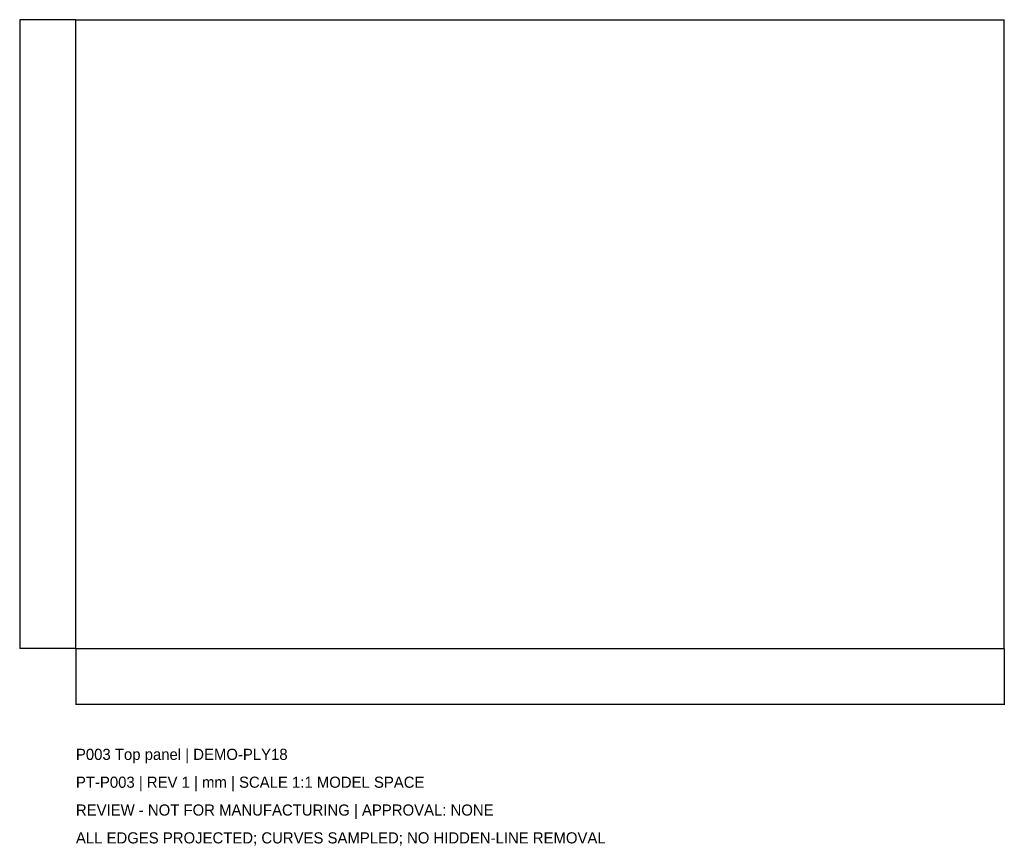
# Model space of a CAD drawing. Header units: millimetres. Extents: x -372 to 332, y -367 to 225.
import ezdxf

# ---------------------------------------------------------------- set-up
doc = ezdxf.new("R2010")
doc.units = ezdxf.units.MM
for name, color, linetype in [('CAD', 7, 'Continuous'), ('DIMENSIONS', 2, 'Continuous'), ('NOTES', 3, 'Continuous')]:
    doc.layers.add(name, color=color, linetype=linetype)
doc.styles.add('OpenSansCondensed-Light', font='OpenSansCondensed-Light.ttf')
doc.dimstyles.new('EZDXF', dxfattribs={"dimtxt": 0.25, "dimasz": 0.175, "dimexe": 0.375, "dimexo": 0.125, "dimgap": 0.1, "dimtad": 1, "dimlfac": 100, "dimzin": 12, "dimdsep": 46, "dimtxsty": 'OpenSansCondensed-Light', "dimblk": 'ARCHTICK', "dimcen": 2.5, "dimazin": 3, "dimtfac": 0.5, "dimtmove": 2, "dimatfit": 3})

# ---------------------------------------------------------------- blocks, each defined once
blk = doc.blocks.new('_ARCHTICK')
at = {"color": 0, "linetype": 'BYBLOCK', "const_width": 0.15}
blk.add_lwpolyline([(-0.5, -0.5), (0.5, 0.5)], dxfattribs=at)

msp = doc.modelspace()

# ---------------------------------------------------------------- linework, layer by layer
at = {"layer": 'CAD'}
for points in [[(-332, -225), (-332, 225)], [(-332, 225), (-332, 225)], [(-332, -225), (-332, 225)], [(-332, 225), (332, 225)], [(-332, 225), (332, 225)], [(332, -225), (332, 225)], [(332, 225), (332, 225)], [(332, -225), (332, 225)], [(-332, -225), (-332, -225)], [(-332, -225), (332, -225)], [(-332, -225), (332, -225)], [(332, -225), (332, -225)]]:
    msp.add_lwpolyline(points, dxfattribs=at)

# ---------------------------------------------------------------- texts
at = {"layer": 'NOTES'}
for s, p in [('P003 Top panel | DEMO-PLY18', (-332, -304.68)), ('PT-P003 | REV 1 | mm | SCALE 1:1 MODEL SPACE', (-332, -324.6)), ('REVIEW - NOT FOR MANUFACTURING | APPROVAL: NONE', (-332, -344.52)), ('ALL EDGES PROJECTED; CURVES SAMPLED; NO HIDDEN-LINE REMOVAL', (-332, -364.44))]:
    msp.add_text(s, height=7.968, dxfattribs=at).set_placement(p)

# ---------------------------------------------------------------- dimensions: what is measured, and where the dimension line sits
at = {"layer": 'DIMENSIONS'}
msp.add_linear_dim(base=(-371.84, -225), p1=(-332, -225), p2=(-332, 225), angle=90, dimstyle='EZDXF', dxfattribs=at).render()
msp.add_linear_dim(base=(-332, -264.84), p1=(-332, -225), p2=(332, -225), dimstyle='EZDXF', dxfattribs=at).render()

doc.saveas('drawing.dxf')
